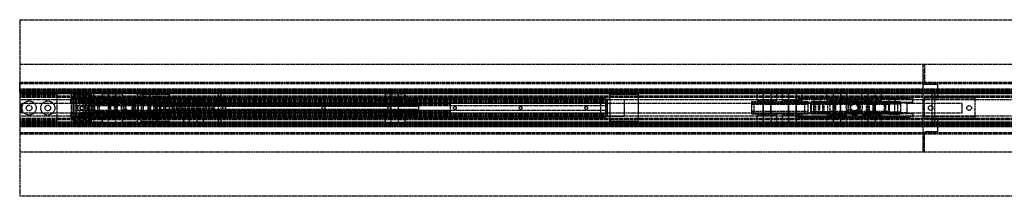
# Model space of a CAD drawing. Header units: millimetres. Extents: x 0 to 2100, y -94 to 94.
# Tile 1 of 2: x 0 to 1050, y -94 to 94. Entities that reach past the tile are written whole.
import ezdxf

# ---------------------------------------------------------------- set-up
doc = ezdxf.new("R2010")
doc.units = ezdxf.units.MM
doc.header["$LTSCALE"] = 10
doc.linetypes.add('ALLCAD_Strich', pattern=[0.2, 0.15, -0.05])
doc.layers.add('BESCH_KONT_sich_schn_grun_2d', color=10, linetype='Continuous')

msp = doc.modelspace()

# ---------------------------------------------------------------- linework, layer by layer
at = {"layer": 'BESCH_KONT_sich_schn_grun_2d', "linetype": 'ALLCAD_Strich'}
for p, q in [((0, 94), (2100, 94)), ((0, 94), (0, -94)), ((0, 46.5), (2100, 46.5)), ((963, 45.5), (963, 25.5)), ((965, 45.5), (963, 45.5)), ((965, 46.5), (965, 27.5)), ((965, 40), (963, 40)), ((965, 37.5), (963, 37.5)), ((965, 33.5), (963, 33.5)), ((0, 27.5), (0, 27.5)), ((0, 26), (0, 27.5)), ((0, 27.5), (2100, 27.5)), ((0, 27.5), (2100, 27.5)), ((0, 26), (0, 26)), ((0, 26), (0, 26)), ((0, 26), (0, 26)), ((0, 26), (0, 26)), ((0, 26), (0, 26)), ((0, 19.5), (0, 26)), ((0, 26), (0, 26)), ((0, 26), (0, 26)), ((0, 26), (0, 26)), ((0, 26), (0, 26)), ((0, 26), (0, 26)), ((0, 26), (0, 26)), ((0, 26), (0, 26)), ((0, 26), (0, 26)), ((0, 26), (0, 26)), ((0, 26), (2100, 26)), ((0, 26), (0, 26)), ((0, 26), (0, 26)), ((0, 26), (0, 26)), ((0, 26), (0, 26)), ((0, 26), (0, 26)), ((0, 26), (0, 26)), ((0, 26), (0, 26)), ((0, 26), (0, 26)), ((0, 26), (0, 26)), ((0, 26), (0, 26)), ((0, 26), (0, 26)), ((0, 26), (0, 26)), ((0, 26), (0, 26)), ((0, 26), (0, 26)), ((0, 26), (0, 26)), ((0, 26), (0, 26)), ((0, 26), (0, 26)), ((0, 26), (0, 26)), ((965, 31), (963, 31)), ((963, 25.5), (963, -25.5)), ((963, 25.5), (965, 25.5)), ((965, 27.5), (965, 27.5)), ((965, 27.5), (965, 27.5)), ((965, 27.5), (965, 27.5)), ((965, 27.5), (965, 27.5)), ((965, 27.5), (965, 27.5)), ((965, 27.5), (965, 27.5)), ((965, 27.5), (965, 27.5)), ((965, 27.5), (965, 27.5)), ((965, 27.5), (965, 27.5)), ((965, 27.5), (965, 27.5)), ((965, 27.5), (965, 27.5)), ((965, 27.5), (965, 27.5)), ((965, 27.5), (965, 27.5)), ((965, 27.5), (965, 27.5)), ((965, 27.5), (965, 27.5)), ((965, 27.5), (965, 27.5)), ((965, 27.5), (965, 27.5)), ((965, 27.5), (965, 27.5)), ((965, 27.5), (965, 27.5)), ((965, 27.5), (965, 27.5)), ((965, 27.5), (965, 27.5)), ((965, 27.5), (965, 27.5)), ((965, 27.5), (965, 27.5)), ((965, 25.5), (965, 27.5)), ((965, 25.5), (979, 25.5)), ((979, 25.5), (979, 27.5)), ((979, 12), (979, 25.5)), ((2100, 20), (0, 20)), ((0, 19.5), (0, 19.5)), ((0, 17), (0, 19.5)), ((0, 19.5), (2100, 19.5)), ((2100, 19.2), (0, 19.2)), ((2100, 18.5), (0, 18.5)), ((2100, 17.5), (0, 17.5)), ((2100, 17.4), (0, 17.4)), ((0, 17), (0, -17)), ((0, 17), (0, 17)), ((0, 17), (0, 17)), ((0, 17), (0, 17)), ((0, 17), (0, 17)), ((0, 17), (0, 17)), ((0, 17), (0, 17)), ((0, 17), (0, 17)), ((0, 17), (0, 17)), ((0, 17), (0, 17)), ((0, 17), (0, 17)), ((0, 17), (0, 17)), ((0, 17), (0, 17)), ((0, 17), (0, 17)), ((0, 17), (0, 17)), ((0, 17), (0, 17)), ((0, 17), (0, 17)), ((0, 17), (0, 17)), ((0, 17), (0, 17)), ((0, 17), (0, 17)), ((0, 17), (0, 17)), ((0, 17), (0, 17)), ((0, 17), (2100, 17)), ((0, 17), (0, 17)), ((0, 17), (0, 17)), ((0, 17), (0, 17)), ((0, 17), (0, 17)), ((0, 17), (0, 17)), ((0, 17), (0, 17)), ((0, 17), (0, 17)), ((0, 17), (0, 17)), ((0, 17), (0, 17)), ((0, 17), (0, 17)), ((0, 17), (0, 17)), ((0, 17), (0, 17)), ((0, 17), (0, 17)), ((0, 17), (0, 17)), ((0, 17), (0, 17)), ((0, 17), (0, 17)), ((0, 17), (0, 17)), ((0, 17), (0, 17)), ((0, 17), (0, 17)), ((0, 17), (0, 17)), ((0, 17), (0, 17)), ((0, 17), (0, 17)), ((0, 17), (0, 17)), ((0, 17), (0, 17)), ((0, 17), (0, 17)), ((0, 17), (0, 17)), ((0, 17), (0, 17)), ((0, 17), (0, 17)), ((0, 17), (0, 17)), ((2100, 16.7), (0, 16.7)), ((2100, 15.5), (0, 15.5)), ((55, 15), (0, 15)), ((40, 14), (0, 14)), ((40, 13), (0, 13)), ((40, 12.6), (0, 12.6)), ((2100, 12.5), (0, 12.5)), ((2100, 11.3), (0, 11.3)), ((40, 14), (40, 15.5)), ((40, -14), (40, 14)), ((58, 11), (54.5, 11)), ((54.5, 6), (54.5, 11)), ((54.5, 9), (72.3, 11)), ((59.2, 15), (55, 15)), ((55, 15), (55, 11.5)), ((55, 11.5), (55, 9.5)), ((55, 11.5), (57, 11.5)), ((57, 11.5), (57, 13.5)), ((57, 13.5), (59.2, 13.5)), ((59.2, 11.5), (57.2, 11.5)), ((57.2, -11.5), (57.2, 11.5)), ((57.5, 14), (57.5, 16)), ((76.5, 16), (57.5, 16)), ((57.5, 9.5), (57.5, 14)), ((76.5, 14), (57.5, 14)), ((58, 9.5), (58, 11)), ((58, 11), (59, 11)), ((625, 11), (59, 11)), ((59, 9), (59, 11)), ((59.2, 11.5), (59.2, 15)), ((59.2, 15), (74.7, 15)), ((59.2, 13.5), (59.2, 15)), ((59.2, -11.5), (59.2, 11.5)), ((74.1, 9.5), (74.1, 11)), ((74.7, 11.5), (74.7, 15)), ((74.7, 15), (74.7, 13.5)), ((79, 15), (74.7, 15)), ((74.7, 13.5), (77, 13.5)), ((76.7, 11.5), (74.7, 11.5)), ((74.7, -11.5), (74.7, 11.5)), ((76.5, 14), (76.5, 16)), ((76.5, 9.5), (76.5, 14)), ((76.7, -11.5), (76.7, 11.5)), ((77, 13.5), (77, 11.5)), ((77, 11.5), (79, 11.5)), ((88.1, 15), (79, 15)), ((79, 11.5), (79, 15)), ((79, 9.5), (79, 11.5)), ((88.1, 15), (109.1, 15)), ((88.1, 15), (88.1, 8)), ((94.6, -15), (94.6, 15)), ((94.6, 8), (94.6, 15)), ((102.6, -15), (102.6, 15)), ((102.6, 8), (102.6, 15)), ((125.1, 15), (109.1, 15)), ((109.1, 15), (109.1, 8)), ((125.1, 15), (146.1, 15)), ((125.1, 15), (125.1, 8)), ((159.5, 14.5), (129.5, 14.5)), ((129.5, 9), (129.5, 14.5)), ((131.6, -15), (131.6, 15)), ((131.6, 8), (131.6, 15)), ((139.6, -15), (139.6, 15)), ((139.6, 8), (139.6, 15)), ((389.6, 15), (146.1, 15)), ((146.1, 15), (146.1, 8)), ((159.5, 14.5), (159.5, -14.5)), ((159.9, 9.5), (159.9, 11)), ((179.5, 9), (161.7, 11)), ((176, 11), (176, 9.5)), ((179.5, 6), (179.5, 11)), ((212, -15.5), (212, 15.5)), ((976, 15.5), (212, 15.5)), ((215, 15.5), (215, 15.5)), ((215, 15.5), (215, 15.5)), ((215, 15.5), (215, 15.5)), ((215, 15.5), (215, 15.5)), ((215, 15.5), (215, 15.5)), ((215, 15.5), (215, 15.5)), ((215, 15.5), (215, 15.5)), ((215, 15.5), (215, 15.5)), ((215, 15.5), (215, 15.5)), ((215, 15.5), (215, 15.5)), ((215, 15.5), (215, 15.5)), ((215, 15.5), (215, 15.5)), ((215, 15.5), (215, 15.5)), ((215, 15.5), (215, 15.5)), ((215, 15.5), (215, 15.5)), ((215, -15.5), (215, 15.5)), ((215, 15.5), (215, 15.5)), ((215, 15.5), (215, 15.5)), ((215, 15.5), (215, 15.5)), ((215, 15.5), (215, 15.5)), ((215, 15.5), (215, 15.5)), ((215, 15.5), (215, 15.5)), ((215, 15.5), (215, 15.5)), ((215, 15.5), (215, 15.5)), ((215, 15.5), (215, 15.5)), ((215, 15.5), (215, 15.5)), ((389.6, 15), (410.6, 15)), ((389.6, 15), (389.6, 8)), ((396.1, -15), (396.1, 15)), ((396.1, 8), (396.1, 15)), ((404.1, -15), (404.1, 15)), ((404.1, 8), (404.1, 15)), ((410.6, 15), (410.6, 8)), ((786.4, 15), (410.6, 15)), ((625, 9), (625, 11)), ((629.5, 9), (629.5, 14.5)), ((659.5, 14.5), (629.5, 14.5)), ((659.5, 14.5), (659.5, -14.5)), ((807.4, 15), (786.4, 15)), ((786.4, 8), (786.4, 15)), ((792.9, 15), (792.9, -15)), ((792.9, 15), (792.9, 8)), ((800.9, 15), (800.9, -15)), ((800.9, 15), (800.9, 8)), ((813.4, 15), (807.4, 15)), ((807.4, 8), (807.4, 15)), ((834.4, 15), (813.4, 15)), ((813.4, 8), (813.4, 15)), ((819.9, 15), (819.9, -15)), ((819.9, 15), (819.9, 8)), ((831, 11), (827.5, 11)), ((827.5, 6), (827.5, 11)), ((827.5, 9), (845.3, 11)), ((827.9, 15), (827.9, -15)), ((827.9, 15), (827.9, 8)), ((831, 9.5), (831, 11)), ((831, 11), (847.1, 11)), ((860.9, 15), (834.4, 15)), ((834.4, 8), (834.4, 15)), ((847.1, 11), (932.9, 11)), ((847.1, 9.5), (847.1, 11)), ((881.9, 15), (860.9, 15)), ((860.9, 8), (860.9, 15)), ((867.4, 15), (867.4, -15)), ((867.4, 15), (867.4, 8)), ((875.4, 15), (875.4, -15)), ((875.4, 15), (875.4, 8)), ((897.9, 15), (881.9, 15)), ((881.9, 8), (881.9, 15)), ((918.9, 15), (897.9, 15)), ((897.9, 8), (897.9, 15)), ((904.4, 15), (904.4, -15)), ((904.4, 15), (904.4, 8)), ((912.4, 15), (912.4, -15)), ((912.4, 15), (912.4, 8)), ((2041, 15), (918.9, 15)), ((918.9, 8), (918.9, 15)), ((932.9, 9.5), (932.9, 11)), ((932.9, 11), (949, 11)), ((952.5, 9), (934.7, 11)), ((949, 11), (949, 9.5)), ((952.5, 11), (949, 11)), ((952.5, 6), (952.5, 11)), ((1019, 11.5), (965, 11.5)), ((965, 9.5), (965, 11.5)), ((973, -15.5), (973, 15.5)), ((976, -15.5), (976, 15.5)), ((1019, 12), (979, 12)), ((1019, 11.5), (1019, 12)), ((1019, 9.5), (1019, 11.5)), ((55, 8.8), (0, 8.8)), ((2, 5), (61.1, 5)), ((2, -5), (2, 5)), ((54.5, 9), (59, 9)), ((59, 6), (54.5, 6)), ((57.5, 9.5), (55, 9.5)), ((55, 9.5), (55, -9.5)), ((55, 8.8), (55, 8.8)), ((55, 8.8), (55, 8.8)), ((55, 8.8), (55, 8.8)), ((55, 8.8), (55, 8.8)), ((55, 8.8), (55, 8.8)), ((55, 8.8), (55, 8.8)), ((55, 8.8), (55, 8.8)), ((55, 8.8), (55, 8.8)), ((55, 8.8), (55, 8.8)), ((55, 8.8), (55, 8.8)), ((59, 8.8), (55, 8.8)), ((55, 8.8), (55, 8.8)), ((55, 8.8), (55, 8.8)), ((55, 8.8), (55, 8.8)), ((55, 8.8), (55, 8.8)), ((55, 8.8), (55, 8.8)), ((55, 8.8), (55, 8.8)), ((55, 8.8), (55, 8.8)), ((55, 8.8), (55, 8.8)), ((55, 8.8), (55, 8.8)), ((55, 8.8), (55, 8.8)), ((55, 8.8), (55, 8.8)), ((55, 8.8), (55, 8.8)), ((55, 8.8), (55, 8.8)), ((55, 8.8), (55, 8.8)), ((55, 8.8), (55, 8.8)), ((55, 8.8), (55, 8.8)), ((55, 8.8), (55, 8.8)), ((55, 5.5), (57, 5.5)), ((57, 9.5), (57, -9.5)), ((76.5, 9.5), (58, 9.5)), ((625, 10), (59, 10)), ((625, 9.8), (59, 9.8)), ((59, 8.8), (59, 9)), ((119.5, 9), (59, 9)), ((625, 8.8), (59, 8.8)), ((59, -8.7), (59, 8.8)), ((625, 7.5), (59, 7.5)), ((625, 7), (59, 7)), ((625, 6.5), (59, 6.5)), ((163, 6), (59, 6)), ((59, 5.2), (59, 5.2)), ((59, 5.2), (625, 5.2)), ((59, 5.2), (59, 5.2)), ((59, 5.2), (59, 5.2)), ((59, 5.2), (59, 5.2)), ((59, 5.2), (59, 5.2)), ((59, 5.2), (59, 5.2)), ((59, 5.2), (59, 5.2)), ((59, 5.2), (59, 5.2)), ((59, 5.2), (59, 5.2)), ((59, 5.2), (59, 5.2)), ((59, 5.2), (59, 5.2)), ((59, 5.2), (59, 5.2)), ((59, 5.2), (59, 5.2)), ((59, 5.2), (59, 5.2)), ((59, 5.2), (59, 5.2)), ((59, 5.2), (59, 5.2)), ((59, 5.2), (59, 5.2)), ((59, 5.2), (59, 5.2)), ((59, 5.2), (59, 5.2)), ((59, 5.2), (59, 5.2)), ((59, 5.2), (59, 5.2)), ((59, 5.2), (59, 5.2)), ((59, 5.2), (59, 5.2)), ((59, 5.2), (59, 5.2)), ((59, 5.2), (59, 5.2)), ((59, 5.2), (59, 5.2)), ((59, 5.2), (59, 5.2)), ((625, 2.2), (59, 2.2)), ((61.1, -5), (61.1, 5)), ((61.1, 5), (97.1, 5)), ((67.6, 6.8), (67.6, 4.3)), ((79.6, 6.8), (67.6, 6.8)), ((67.6, 5), (97.1, 5)), ((67.6, -4.3), (67.6, 4.3)), ((67.6, 4.3), (79.6, 4.3)), ((70.5, -5), (70.5, 5)), ((73.8, 9.5), (73.8, 6)), ((73.8, 5.5), (77, 5.5)), ((73.8, -6), (73.8, 5.5)), ((74.1, 9.5), (74.1, 9.5)), ((74.1, 9.5), (74.1, 9.5)), ((74.1, 9.5), (74.1, 9.5)), ((74.1, 9.5), (74.1, 9.5)), ((74.1, 9.5), (74.1, 9.5)), ((74.1, 9.5), (74.1, 9.5)), ((74.1, 9.5), (74.1, 9.5)), ((74.1, 9.5), (74.1, 9.5)), ((74.1, 9.5), (74.1, 9.5)), ((74.1, 9.5), (74.1, 9.5)), ((74.1, 9.5), (74.1, 9.5)), ((74.1, 9.5), (74.1, 9.5)), ((74.1, 9.5), (74.1, 9.5)), ((74.1, 9.5), (74.1, 9.5)), ((74.1, 9.5), (74.1, 9.5)), ((74.1, 9.5), (74.1, 9.5)), ((74.1, 9.5), (74.1, 9.5)), ((74.1, 9.5), (74.1, 9.5)), ((74.1, 9.5), (74.1, 9.5)), ((74.1, 9.5), (74.1, 9.5)), ((74.1, 9.5), (74.1, 9.5)), ((74.1, 9.5), (74.1, 9.5)), ((74.1, 9.5), (74.1, 9.5)), ((74.1, 9.5), (74.1, 9.5)), ((74.1, 9.5), (74.1, 9.5)), ((74.1, 9.5), (74.1, 9.5)), ((74.1, 9.5), (74.1, 9.5)), ((74.1, 9.5), (74.1, 9.5)), ((74.1, 9.5), (74.1, 9.5)), ((74.1, 9.5), (74.1, 9.5)), ((74.1, 9.5), (74.1, 9.5)), ((79, 9.5), (76.5, 9.5)), ((77, 9.5), (77, -9.5)), ((77, 5.5), (79, 5.5)), ((110, 9.5), (79, 9.5)), ((79, 9.5), (79, -9.5)), ((79, 5.5), (80.2, 5.5)), ((79.6, 3.8), (79.6, 6.8)), ((79.6, 6.7), (79.6, 6.8)), ((79.6, 6.8), (79.6, 6.8)), ((79.6, 6.8), (162.6, 6.8)), ((79.6, 6.7), (79.6, 6.7)), ((79.6, 6.7), (79.6, 6.7)), ((79.6, 6.7), (79.6, 6.7)), ((79.6, 6.7), (79.6, 6.7)), ((79.6, 6.7), (79.6, 6.7)), ((79.6, 6.7), (79.6, 6.7)), ((79.6, 6.7), (79.6, 6.7)), ((79.6, 6.7), (79.6, 6.7)), ((79.6, 6.7), (79.6, 6.7)), ((79.6, 6.7), (79.6, 6.7)), ((79.6, 6.7), (79.6, 6.7)), ((79.6, 6.7), (79.6, 6.7)), ((79.6, 6.7), (79.6, 6.7)), ((79.6, 6.7), (79.6, 6.7)), ((79.6, 6.7), (79.6, 6.7)), ((79.6, 6.7), (79.6, 6.7)), ((79.6, 6.7), (79.6, 6.7)), ((79.6, 6.7), (79.6, 6.7)), ((79.6, 6.7), (79.6, 6.7)), ((79.6, 6.7), (79.6, 6.7)), ((79.6, 6.7), (79.6, 6.7)), ((79.6, 6.7), (79.6, 6.7)), ((79.6, 6.7), (79.6, 6.7)), ((79.6, 6.7), (79.6, 6.7)), ((79.6, 6.7), (79.6, 6.7)), ((79.6, 6.7), (79.6, 6.7)), ((79.6, 6.7), (79.6, 6.7)), ((79.6, 6.7), (79.6, 6.7)), ((79.6, 6.7), (79.6, 6.7)), ((79.6, 3.8), (79.6, -3.7)), ((79.6, 3.8), (79.7, 3.8)), ((79.7, 5.2), (79.7, 3.8)), ((79.7, 3.8), (115.6, 3.8)), ((80.2, -6), (80.2, 5.5)), ((80.2, 9.5), (80.2, 6)), ((83.5, -5), (83.5, 5)), ((142.6, 5.2), (84.6, 5.2)), ((84.6, 5.2), (84.6, -5.2)), ((88.1, 8), (109.1, 8)), ((94.6, 6.8), (94.6, -6.7)), ((96, -5), (96, 5)), ((112.8, 5.5), (97, 5.5)), ((97, 5.5), (97, -6)), ((97.1, 5), (138, 5)), ((97.1, -5), (97.1, 5)), ((97.1, -5), (97.1, 5)), ((100.6, 6.8), (100.6, -6.7)), ((102, 9.5), (102, 6)), ((102.6, 6.8), (102.6, -6.7)), ((104.1, 6.8), (104.1, -6.7)), ((106.2, 9.5), (106.2, 6)), ((110, 9.5), (124, 9.5)), ((110, 6), (110, 9.5)), ((113.5, 7.1), (110, 1)), ((110, 1), (113.5, -5.1)), ((110.8, -6.7), (110.8, 6.8)), ((110.8, 6.8), (110.8, -6.7)), ((112.8, 1), (112.8, 5.5)), ((120.5, 7.1), (113.5, 7.1)), ((118.4, 3.8), (142.6, 3.8)), ((118.6, 6.8), (118.6, 3.7)), ((129.5, 9), (119.5, 9)), ((119.5, 9), (119.5, -9)), ((120.5, 7.1), (120.5, 7.1)), ((120.5, 7.1), (120.5, 7.1)), ((120.5, 7.1), (120.5, 7.1)), ((120.5, 7.1), (120.5, 7.1)), ((120.5, 7.1), (120.5, 7.1)), ((120.5, 7.1), (120.5, 7.1)), ((120.5, 7.1), (120.5, 7.1)), ((120.5, 7.1), (120.5, 7.1)), ((120.5, 7.1), (120.5, 7.1)), ((120.5, 7.1), (120.5, 7.1)), ((120.5, 7.1), (120.5, 7.1)), ((120.5, 7.1), (120.5, 7.1)), ((120.5, 7.1), (120.5, 7.1)), ((120.5, 7.1), (120.5, 7.1)), ((120.5, 7.1), (120.5, 7.1)), ((120.5, 7.1), (120.5, 7.1)), ((120.5, 7.1), (120.5, 7.1)), ((120.5, 7.1), (120.5, 7.1)), ((120.5, 7.1), (120.5, 7.1)), ((120.5, 7.1), (120.5, 7.1)), ((120.5, 7.1), (120.5, 7.1)), ((120.5, 7.1), (120.5, 7.1)), ((120.5, 7.1), (120.5, 7.1)), ((120.5, 7.1), (120.5, 7.1)), ((120.5, 7.1), (120.5, 7.1)), ((120.5, 7.1), (120.5, 7.1)), ((120.5, 7.1), (120.5, 7.1)), ((120.5, 7.1), (120.5, 7.1)), ((120.5, 7.1), (120.5, 7.1)), ((120.5, 7.1), (120.5, 7.1)), ((120.5, 7.1), (120.5, 7.1)), ((124, 1), (120.5, 7.1)), ((120.5, -5.1), (124, 1)), ((121.2, 5.5), (121.2, 1)), ((137, 5.5), (121.2, 5.5)), ((123.3, -6.7), (123.3, 6.8)), ((123.3, 6.8), (123.3, -6.7)), ((176, 9.5), (124, 9.5)), ((124, 9.5), (124, 6)), ((125.1, 8), (146.1, 8)), ((126.5, 9), (126.5, -9)), ((126.5, -9), (126.5, 9)), ((127.8, 9.5), (127.8, 6)), ((129.5, 9), (129.5, -9)), ((129.5, 9), (144.5, 9)), ((131.6, 6.8), (131.6, -6.7)), ((132, 9.5), (132, 6)), ((137, -6), (137, 5.5)), ((138, 5), (138, -5)), ((138, 5), (869, 5)), ((139.6, 6.8), (139.6, -6.7)), ((425.6, 5.2), (142.6, 5.2)), ((142.6, 3), (142.6, 5.2)), ((142.6, 5.2), (142.6, -5.2)), ((162.6, 3.8), (142.6, 3.8)), ((425.6, 3), (142.6, 3)), ((425.6, 2.2), (142.6, 2.2)), ((142.6, 2.2), (162.6, 2.2)), ((425.6, 2), (142.6, 2)), ((145.7, 1.5), (142.6, 1.5)), ((144.5, 9), (144.5, -9)), ((619.5, 9), (144.5, 9)), ((150.6, 7.8), (144.6, 7.8)), ((144.6, 6.8), (144.6, 7.8)), ((145.6, -6.7), (145.6, 6.8)), ((145.6, 2.2), (145.6, 6.8)), ((145.6, 1.5), (145.6, -1.5)), ((145.7, 1.5), (149.5, 1.5)), ((155.7, 1.5), (149.5, 1.5)), ((149.6, -6.7), (149.6, 6.8)), ((149.6, 2.2), (149.6, 6.8)), ((149.6, 1.5), (149.6, -1.5)), ((150.5, -5), (150.5, 5)), ((150.6, 6.8), (150.6, 7.8)), ((153.8, 9.5), (153.8, 6)), ((153.8, 5.5), (160.2, 5.5)), ((153.8, -6), (153.8, 5.5)), ((160.6, 7.8), (154.6, 7.8)), ((154.6, 6.8), (154.6, 7.8)), ((155.6, -6.7), (155.6, 6.8)), ((155.6, 2.2), (155.6, 6.8)), ((155.6, 1.5), (155.6, -1.5)), ((155.7, 1.5), (159.5, 1.5)), ((157.9, 6.8), (157.9, 2.2)), ((425.6, 1.5), (159.5, 1.5)), ((159.6, -6.7), (159.6, 6.8)), ((159.6, 2.2), (159.6, 6.8)), ((159.6, 1.5), (159.6, -1.5)), ((160.2, -6), (160.2, 5.5)), ((160.2, 9.5), (160.2, 6)), ((160.6, 6.8), (160.6, 7.8)), ((162.6, 6.8), (162.6, 3.8)), ((162.6, 3.8), (162.6, 2.2)), ((162.6, 0), (162.6, 2)), ((163, 6.5), (163, 6)), ((163, 2.2), (163, 6)), ((459, 6), (163, 6)), ((163, 5.5), (459, 5.5)), ((459, 4), (163, 4)), ((165.6, 3.5), (163, 3.5)), ((163, -2.2), (163, 2.2)), ((163.5, -5), (163.5, 5)), ((173.6, 3.5), (165.6, 3.5)), ((165.6, 2), (165.6, 3.5)), ((167.6, 0), (167.6, 3.5)), ((171.6, 0), (171.6, 3.5)), ((173.6, 2), (173.6, 3.5)), ((174.6, 3.5), (173.6, 3.5)), ((174.6, 10.5), (195.6, 10.5)), ((174.6, 10.5), (174.6, 3.5)), ((174.6, 3.5), (195.6, 3.5)), ((181.1, -19.5), (181.1, 10.5)), ((181.1, 3.5), (181.1, 10.5)), ((181.1, 0), (181.1, 2)), ((189.1, -19.5), (189.1, 10.5)), ((189.1, 3.5), (189.1, 10.5)), ((189.1, 0), (189.1, 2)), ((195.6, 10.5), (195.6, 3.5)), ((196.6, 3.5), (195.6, 3.5)), ((204.6, 3.5), (196.6, 3.5)), ((196.6, 2), (196.6, 3.5)), ((198.6, 0), (198.6, 3.5)), ((202.6, 0), (202.6, 3.5)), ((204.6, 2), (204.6, 3.5)), ((459, 3.5), (204.6, 3.5)), ((207.6, 0), (207.6, 2)), ((377.6, 4.5), (377.6, 6.5)), ((422.6, 4.5), (377.6, 4.5)), ((388.6, 8), (380.6, 8)), ((380.6, 6.5), (380.6, 8)), ((382.6, 4.5), (382.6, 8)), ((386.6, 4.5), (386.6, 8)), ((388.6, 6.5), (388.6, 8)), ((389.6, 8), (410.6, 8)), ((396.1, 4.5), (396.1, 6.5)), ((404.1, 4.5), (404.1, 6.5)), ((419.6, 8), (411.6, 8)), ((411.6, 6.5), (411.6, 8)), ((413.6, 4.5), (413.6, 8)), ((417.6, 4.5), (417.6, 8)), ((419.6, 6.5), (419.6, 8)), ((422.6, 4.5), (422.6, 6.5)), ((422.6, 4.5), (422.6, 4.5)), ((422.6, 4.5), (422.6, 4.5)), ((422.6, 4.5), (422.6, 4.5)), ((422.6, 4.5), (422.6, 4.5)), ((422.6, 4.5), (422.6, 4.5)), ((422.6, 4.5), (422.6, 4.5)), ((422.6, 4.5), (422.6, 4.5)), ((422.6, 4.5), (422.6, 4.5)), ((422.6, 4.5), (422.6, 4.5)), ((422.6, 4.5), (422.6, 4.5)), ((422.6, 4.5), (422.6, 4.5)), ((422.6, 4.5), (422.6, 4.5)), ((422.6, 4.5), (422.6, 4.5)), ((422.6, 4.5), (422.6, 4.5)), ((422.6, 4.5), (422.6, 4.5)), ((422.6, 4.5), (422.6, 4.5)), ((422.6, 4.5), (422.6, 4.5)), ((422.6, 4.5), (422.6, 4.5)), ((422.6, 4.5), (422.6, 4.5)), ((422.6, 4.5), (422.6, 4.5)), ((422.6, 4.5), (422.6, 4.5)), ((422.6, 4.5), (422.6, 4.5)), ((422.6, 4.5), (422.6, 4.5)), ((422.6, 4.5), (422.6, 4.5)), ((422.6, 4.5), (422.6, 4.5)), ((422.6, 4.5), (422.6, 4.5)), ((422.6, 4.5), (422.6, 4.5)), ((422.6, 4.5), (422.6, 4.5)), ((422.6, 4.5), (422.6, 4.5)), ((422.6, 4.5), (422.6, 4.5)), ((422.6, 4.5), (422.6, 4.5)), ((422.6, 4.5), (422.6, 4.5)), ((422.6, 4.5), (422.6, 4.5)), ((422.6, 4.5), (422.6, 4.5)), ((422.6, 4.5), (422.6, 4.5)), ((422.6, 4.5), (422.6, 4.5)), ((422.6, 4.5), (422.6, 4.5)), ((422.6, 4.5), (422.6, 4.5)), ((422.6, 4.5), (422.6, 4.5)), ((425.6, 3), (425.6, 5.2)), ((425.6, 2), (425.6, 3)), ((425.6, -2), (425.6, 2)), ((459, 6), (459, 6.5)), ((459, 6), (459, 2.2)), ((625, 6), (459, 6)), ((459, 2.2), (459, -2.2)), ((619.5, 9), (619.5, -9)), ((629.5, 9), (619.5, 9)), ((625, 8.8), (625, 9)), ((625, -8.7), (625, 8.8)), ((2041, 8.8), (625, 8.8)), ((626.5, 9), (626.5, -9)), ((626.5, -9), (626.5, 9)), ((629.5, 9), (629.5, -9)), ((629.5, 9), (644.5, 9)), ((644.5, 9), (644.5, -9)), ((780.4, 6.8), (795, 6.8)), ((780.4, 6.8), (780.4, 5.2)), ((840.4, 5.2), (780.4, 5.2)), ((780.4, 5.2), (780.4, -5.2)), ((840.4, 3.8), (780.4, 3.8)), ((783.4, -6.7), (783.4, 6.8)), ((807.4, 8), (786.4, 8)), ((792.9, -6.7), (792.9, 6.8)), ((795, 6.8), (798.8, 6.8)), ((795, 6.8), (795, 5.2)), ((798.8, 6.8), (822, 6.8)), ((798.8, 6.8), (798.8, 5.2)), ((800.9, -6.7), (800.9, 6.8)), ((834.4, 8), (813.4, 8)), ((819.9, -6.7), (819.9, 6.8)), ((822, 6.8), (825.8, 6.8)), ((822, 6.8), (822, 5.2)), ((825.8, 6.8), (840.4, 6.8)), ((825.8, 5.2), (825.8, 6.8)), ((827.5, 9), (952.5, 9)), ((883, 6), (827.5, 6)), ((827.9, -6.7), (827.9, 6.8)), ((883, 9.5), (831, 9.5)), ((837.4, -6.7), (837.4, 6.8)), ((840.4, 6.8), (840.4, 5.2)), ((840.4, 5.2), (840.4, -5.2)), ((840.4, 3.8), (840.4, 3.8)), ((840.4, 3.8), (840.4, 3.8)), ((840.4, 3.8), (840.4, 3.8)), ((840.4, 3.8), (840.4, 3.8)), ((840.4, 3.8), (840.4, 3.8)), ((840.4, 3.8), (840.4, 3.8)), ((840.4, 3.8), (840.4, 3.8)), ((840.4, 3.8), (840.4, 3.8)), ((840.4, 3.8), (840.4, 3.8)), ((840.4, 3.8), (840.4, 3.8)), ((840.4, 3.8), (840.4, 3.8)), ((840.4, 3.8), (840.4, 3.8)), ((840.4, 3.8), (840.4, 3.8)), ((840.4, 3.8), (840.4, 3.8)), ((840.4, 3.8), (840.4, 3.8)), ((840.4, 3.8), (840.4, 3.8)), ((840.4, 3.8), (840.4, 3.8)), ((840.4, 3.8), (840.4, 3.8)), ((840.4, 3.8), (840.4, 3.8)), ((840.4, 3.8), (840.4, 3.8)), ((840.4, 3.8), (840.4, 3.8)), ((840.4, 3.8), (840.4, 3.8)), ((840.4, 3.8), (840.4, 3.8)), ((840.4, 3.8), (840.4, 3.8)), ((840.4, 3.8), (840.4, 3.8)), ((840.4, 3.8), (840.4, 3.8)), ((840.4, 3.8), (840.4, 3.8)), ((840.4, 3.8), (840.4, 3.8)), ((840.4, 3.8), (840.4, 3.8)), ((840.4, 3.8), (840.4, 3.8)), ((843.5, -5), (843.5, 5)), ((844.4, 6.8), (927.4, 6.8)), ((844.4, 3.8), (844.4, 6.8)), ((864.4, 3.8), (844.4, 3.8)), ((844.4, -3.7), (844.4, 3.8)), ((846.8, 9.5), (846.8, 6)), ((846.8, 5.5), (853.2, 5.5)), ((846.8, -6), (846.8, 5.5)), ((847.1, 9.5), (847.1, 9.5)), ((847.1, 9.5), (847.1, 9.5)), ((847.1, 9.5), (847.1, 9.5)), ((847.1, 9.5), (847.1, 9.5)), ((847.1, 9.5), (847.1, 9.5)), ((847.1, 9.5), (847.1, 9.5)), ((847.1, 9.5), (847.1, 9.5)), ((847.1, 9.5), (847.1, 9.5)), ((847.1, 9.5), (847.1, 9.5)), ((847.1, 9.5), (847.1, 9.5)), ((847.1, 9.5), (847.1, 9.5)), ((847.1, 9.5), (847.1, 9.5)), ((847.1, 9.5), (847.1, 9.5)), ((847.1, 9.5), (847.1, 9.5)), ((847.1, 9.5), (847.1, 9.5)), ((847.1, 9.5), (847.1, 9.5)), ((847.1, 9.5), (847.1, 9.5)), ((847.1, 9.5), (847.1, 9.5)), ((847.1, 9.5), (847.1, 9.5)), ((847.1, 9.5), (847.1, 9.5)), ((847.1, 9.5), (847.1, 9.5)), ((847.1, 9.5), (847.1, 9.5)), ((847.1, 9.5), (847.1, 9.5)), ((847.1, 9.5), (847.1, 9.5)), ((847.1, 9.5), (847.1, 9.5)), ((847.1, 9.5), (847.1, 9.5)), ((847.1, 9.5), (847.1, 9.5)), ((847.1, 9.5), (847.1, 9.5)), ((847.1, 9.5), (847.1, 9.5)), ((847.1, 9.5), (847.1, 9.5)), ((847.1, 9.5), (847.1, 9.5)), ((847.4, 6.8), (847.4, -6.7)), ((849.1, -6.7), (849.1, 6.8)), ((851.4, 6.8), (851.4, -6.7)), ((853.2, -6), (853.2, 5.5)), ((853.2, 9.5), (853.2, 6)), ((856.5, -5), (856.5, 5)), ((857.4, 6.8), (857.4, -6.7)), ((881.9, 8), (860.9, 8)), ((861.4, 6.8), (861.4, -6.7)), ((922.4, 5.2), (864.4, 5.2)), ((864.4, -5.2), (864.4, 5.2)), ((888.6, 3.8), (864.4, 3.8)), ((867.4, -6.7), (867.4, 6.8)), ((869, -5), (869, 5)), ((869, 5), (909.9, 5)), ((885.8, 5.5), (870, 5.5)), ((870, 5.5), (870, -6)), ((875, 9.5), (875, 6)), ((875.4, -6.7), (875.4, 6.8)), ((879.2, 9.5), (879.2, 6)), ((883, 9.5), (897, 9.5)), ((883, 6), (883, 9.5)), ((886.5, 7.1), (883, 1)), ((897, 6), (883, 6)), ((883, 1), (886.5, -5.1)), ((883.6, 6.8), (883.6, -6.7)), ((883.6, -6.7), (883.6, 6.8)), ((885.8, 1), (885.8, 5.5)), ((893.5, 7.1), (886.5, 7.1)), ((888.4, 3.7), (888.4, 6.8)), ((927.3, 3.8), (891.4, 3.8)), ((893.5, 7.1), (893.5, 7.1)), ((893.5, 7.1), (893.5, 7.1)), ((893.5, 7.1), (893.5, 7.1)), ((893.5, 7.1), (893.5, 7.1)), ((893.5, 7.1), (893.5, 7.1)), ((893.5, 7.1), (893.5, 7.1)), ((893.5, 7.1), (893.5, 7.1)), ((893.5, 7.1), (893.5, 7.1)), ((893.5, 7.1), (893.5, 7.1)), ((893.5, 7.1), (893.5, 7.1)), ((893.5, 7.1), (893.5, 7.1)), ((893.5, 7.1), (893.5, 7.1)), ((893.5, 7.1), (893.5, 7.1)), ((893.5, 7.1), (893.5, 7.1)), ((893.5, 7.1), (893.5, 7.1)), ((893.5, 7.1), (893.5, 7.1)), ((893.5, 7.1), (893.5, 7.1)), ((893.5, 7.1), (893.5, 7.1)), ((893.5, 7.1), (893.5, 7.1)), ((893.5, 7.1), (893.5, 7.1)), ((893.5, 7.1), (893.5, 7.1)), ((893.5, 7.1), (893.5, 7.1)), ((893.5, 7.1), (893.5, 7.1)), ((893.5, 7.1), (893.5, 7.1)), ((893.5, 7.1), (893.5, 7.1)), ((893.5, 7.1), (893.5, 7.1)), ((893.5, 7.1), (893.5, 7.1)), ((893.5, 7.1), (893.5, 7.1)), ((893.5, 7.1), (893.5, 7.1)), ((893.5, 7.1), (893.5, 7.1)), ((893.5, 7.1), (893.5, 7.1)), ((897, 1), (893.5, 7.1)), ((893.5, -5.1), (897, 1)), ((894.2, 5.5), (894.2, 1)), ((910, 5.5), (894.2, 5.5)), ((896.1, 6.8), (896.1, -6.7)), ((896.1, -6.7), (896.1, 6.8)), ((949, 9.5), (897, 9.5)), ((897, 9.5), (897, 6)), ((952.5, 6), (897, 6)), ((918.9, 8), (897.9, 8)), ((900.8, 9.5), (900.8, 6)), ((902.9, -6.7), (902.9, 6.8)), ((904.4, -6.7), (904.4, 6.8)), ((905, 9.5), (905, 6)), ((906.4, -6.7), (906.4, 6.8)), ((909.9, 5), (909.9, -5)), ((945.9, 5), (909.9, 5)), ((909.9, 5), (909.9, -5)), ((939.4, 5), (909.9, 5)), ((910, -6), (910, 5.5)), ((911, 5), (911, -5)), ((912.4, -6.7), (912.4, 6.8)), ((922.4, 5.2), (927.3, 5.2)), ((922.4, -5.2), (922.4, 5.2)), ((923.5, -5), (923.5, 5)), ((926.8, 9.5), (926.8, 6)), ((926.8, 5.5), (933.2, 5.5)), ((926.8, -6), (926.8, 5.5)), ((927.3, 3.8), (927.3, 5.2)), ((927.3, 3.8), (927.4, 3.8)), ((927.4, 6.8), (927.4, 3.8)), ((927.4, 6.8), (939.4, 6.8)), ((927.4, 4.3), (939.4, 4.3)), ((927.4, -3.7), (927.4, 3.8)), ((933.2, -6), (933.2, 5.5)), ((933.2, 9.5), (933.2, 6)), ((936.5, -5), (936.5, 5)), ((939.4, 4.3), (939.4, 6.8)), ((939.4, 4.3), (939.4, -4.3)), ((945.9, 5), (1005, 5)), ((945.9, 5), (945.9, -5)), ((1019, 9.5), (965, 9.5)), ((965, -9.5), (965, 9.5)), ((1005, -5), (1005, 5)), ((1019, -9.5), (1019, 9.5)), ((55, -8.7), (0, -8.7)), ((2, -5), (61.1, -5)), ((54.5, -6), (59, -6)), ((54.5, -6), (54.5, -11)), ((59, -9), (54.5, -9)), ((54.5, -9), (72.3, -11)), ((55, -5.5), (57, -5.5)), ((55, -8.7), (59, -8.7)), ((57.5, -9.5), (55, -9.5)), ((55, -9.5), (55, -11.5)), ((57.5, -14), (57.5, -9.5)), ((58, -11), (58, -9.5)), ((58, -9.5), (76.5, -9.5)), ((59, -2.2), (625, -2.2)), ((59, -5.2), (625, -5.2)), ((163, -6), (59, -6)), ((625, -6.5), (59, -6.5)), ((625, -7), (59, -7)), ((625, -7.5), (59, -7.5)), ((625, -8.7), (59, -8.7)), ((59, -9), (59, -8.7)), ((119.5, -9), (59, -9)), ((59, -11), (59, -9)), ((625, -9.7), (59, -9.7)), ((625, -10), (59, -10)), ((61.1, -5), (97.1, -5)), ((79.6, -4.3), (67.6, -4.3)), ((67.6, -4.3), (67.6, -6.7)), ((67.6, -5), (97.1, -5)), ((79.6, -6.7), (67.6, -6.7)), ((74.1, -9.5), (74.1, -11)), ((79, -9.5), (76.5, -9.5)), ((76.5, -14), (76.5, -9.5)), ((77, -5.5), (79, -5.5)), ((79, -9.5), (176, -9.5)), ((79, -11.5), (79, -9.5)), ((79.6, -6.7), (79.6, -3.7)), ((79.7, -3.7), (79.6, -3.7)), ((162.6, -6.7), (79.6, -6.7)), ((79.7, -3.7), (115.6, -3.7)), ((79.7, -3.7), (79.7, -5.2)), ((84.6, -5.2), (142.6, -5.2)), ((88.1, -8), (109.1, -8)), ((88.1, -8), (88.1, -15)), ((94.6, -15), (94.6, -8)), ((138, -5), (97.1, -5)), ((102, -6), (102, -9.5)), ((102.6, -15), (102.6, -8)), ((106.2, -6), (106.2, -9.5)), ((109.1, -8), (109.1, -15)), ((113.5, -5.1), (120.5, -5.1)), ((118.4, -3.7), (142.6, -3.7)), ((118.6, -3.7), (118.6, -6.7)), ((129.5, -9), (119.5, -9)), ((125.1, -8), (146.1, -8)), ((125.1, -8), (125.1, -15)), ((127.8, -6), (127.8, -9.5)), ((129.5, -14.5), (129.5, -9)), ((144.5, -9), (129.5, -9)), ((131.6, -15), (131.6, -8)), ((132, -6), (132, -9.5)), ((138, -5), (869, -5)), ((139.6, -15), (139.6, -8)), ((145.7, -1.5), (142.6, -1.5)), ((425.6, -2), (142.6, -2)), ((425.6, -2.2), (142.6, -2.2)), ((162.6, -2.2), (142.6, -2.2)), ((425.6, -3), (142.6, -3)), ((142.6, -5.2), (142.6, -3)), ((142.6, -3.7), (162.6, -3.7)), ((425.6, -5.2), (142.6, -5.2)), ((619.5, -9), (144.5, -9)), ((144.6, -7.7), (144.6, -6.7)), ((150.6, -7.7), (144.6, -7.7)), ((145.6, -6.7), (145.6, -2.2)), ((149.5, -1.5), (145.7, -1.5)), ((146.1, -8), (146.1, -15)), ((155.7, -1.5), (149.5, -1.5)), ((149.6, -6.7), (149.6, -2.2)), ((150.6, -7.7), (150.6, -6.7)), ((154.6, -7.7), (154.6, -6.7)), ((160.6, -7.7), (154.6, -7.7)), ((155.6, -6.7), (155.6, -2.2)), ((159.5, -1.5), (155.7, -1.5)), ((157.9, -2.2), (157.9, -6.7)), ((425.6, -1.5), (159.5, -1.5)), ((159.6, -6.7), (159.6, -2.2)), ((159.9, -9.5), (159.9, -11)), ((160.6, -7.7), (160.6, -6.7)), ((179.5, -9), (161.7, -11)), ((207.6, 0), (162.6, 0)), ((162.6, -2.2), (162.6, -3.7)), ((162.6, -3.7), (162.6, -6.7)), ((162.6, -9), (162.6, -11)), ((163, -6), (163, -2.2)), ((459, -3.5), (163, -3.5)), ((459, -4), (163, -4)), ((459, -5.5), (163, -5.5)), ((163, -6), (163, -6.5)), ((459, -6), (163, -6)), ((167.6, -12.5), (167.6, -9)), ((171.6, -12.5), (171.6, -9)), ((176, -9.5), (176, -11)), ((179.5, -6), (179.5, -11)), ((181.1, -11), (181.1, -9)), ((189.1, -11), (189.1, -9)), ((198.6, -12.5), (198.6, -9)), ((202.6, -12.5), (202.6, -9)), ((207.6, 0), (207.6, 0)), ((207.6, 0), (207.6, 0)), ((207.6, 0), (207.6, 0)), ((207.6, 0), (207.6, 0)), ((207.6, 0), (207.6, 0)), ((207.6, 0), (207.6, 0)), ((207.6, 0), (207.6, 0)), ((207.6, 0), (207.6, 0)), ((207.6, 0), (207.6, 0)), ((207.6, 0), (207.6, 0)), ((207.6, 0), (207.6, 0)), ((207.6, 0), (207.6, 0)), ((207.6, 0), (207.6, 0)), ((207.6, 0), (207.6, 0)), ((207.6, 0), (207.6, 0)), ((207.6, 0), (207.6, 0)), ((207.6, 0), (207.6, 0)), ((207.6, 0), (207.6, 0)), ((207.6, 0), (207.6, 0)), ((207.6, 0), (207.6, 0)), ((207.6, 0), (207.6, 0)), ((207.6, 0), (207.6, 0)), ((207.6, 0), (207.6, 0)), ((207.6, 0), (207.6, 0)), ((207.6, 0), (207.6, 0)), ((207.6, 0), (207.6, 0)), ((207.6, 0), (207.6, 0)), ((207.6, 0), (207.6, 0)), ((207.6, 0), (207.6, 0)), ((207.6, 0), (207.6, 0)), ((207.6, 0), (207.6, 0)), ((207.6, 0), (207.6, 0)), ((207.6, 0), (207.6, 0)), ((207.6, 0), (207.6, 0)), ((207.6, 0), (207.6, 0)), ((207.6, 0), (207.6, 0)), ((207.6, 0), (207.6, 0)), ((207.6, 0), (207.6, 0)), ((207.6, 0), (207.6, 0)), ((207.6, -9), (207.6, -11)), ((377.6, -4.5), (377.6, -6.5)), ((422.6, -4.5), (377.6, -4.5)), ((380.6, -8), (380.6, -6.5)), ((388.6, -8), (380.6, -8)), ((382.6, -8), (382.6, -4.5)), ((386.6, -8), (386.6, -4.5)), ((388.6, -8), (388.6, -6.5)), ((389.6, -8), (410.6, -8)), ((389.6, -8), (389.6, -15)), ((396.1, -6.5), (396.1, -4.5)), ((396.1, -15), (396.1, -8)), ((404.1, -6.5), (404.1, -4.5)), ((404.1, -15), (404.1, -8)), ((410.6, -8), (410.6, -15)), ((411.6, -8), (411.6, -6.5)), ((419.6, -8), (411.6, -8)), ((413.6, -8), (413.6, -4.5)), ((417.6, -8), (417.6, -4.5)), ((419.6, -8), (419.6, -6.5)), ((422.6, -4.5), (422.6, -6.5)), ((425.6, -3), (425.6, -2)), ((425.6, -5.2), (425.6, -3)), ((459, -2.2), (459, -6)), ((625, -6), (459, -6)), ((459, -6.5), (459, -6)), ((629.5, -9), (619.5, -9)), ((625, -9), (625, -8.7)), ((2041, -8.7), (625, -8.7)), ((625, -11), (625, -9)), ((629.5, -14.5), (629.5, -9)), ((644.5, -9), (629.5, -9)), ((840.4, -3.7), (780.4, -3.7)), ((780.4, -5.2), (780.4, -6.7)), ((780.4, -5.2), (840.4, -5.2)), ((795, -6.7), (780.4, -6.7)), ((807.4, -8), (786.4, -8)), ((786.4, -15), (786.4, -8)), ((792.9, -8), (792.9, -15)), ((795, -6.7), (795, -5.2)), ((798.8, -6.7), (795, -6.7)), ((798.8, -6.7), (798.8, -5.2)), ((822, -6.7), (798.8, -6.7)), ((800.9, -8), (800.9, -15)), ((807.4, -15), (807.4, -8)), ((834.4, -8), (813.4, -8)), ((813.4, -15), (813.4, -8)), ((819.9, -8), (819.9, -15)), ((822, -5.2), (822, -6.7)), ((825.8, -6.7), (822, -6.7)), ((825.8, -6.7), (825.8, -5.2)), ((840.4, -6.7), (825.8, -6.7)), ((827.5, -6), (952.5, -6)), ((827.5, -6), (827.5, -11)), ((952.5, -9), (827.5, -9)), ((827.5, -9), (845.3, -11)), ((827.9, -8), (827.9, -15)), ((831, -11), (831, -9.5)), ((831, -9.5), (949, -9.5)), ((834.4, -15), (834.4, -8)), ((840.4, -5.2), (840.4, -6.7)), ((844.4, -3.8), (844.4, -3.7)), ((844.4, -3.7), (844.4, -3.8)), ((844.4, -3.7), (844.4, -3.8)), ((844.4, -3.7), (844.4, -3.8)), ((844.4, -3.7), (844.4, -3.8)), ((844.4, -3.7), (844.4, -3.8)), ((844.4, -3.7), (844.4, -3.8)), ((844.4, -3.7), (864.4, -3.7)), ((844.4, -3.7), (844.4, -3.8)), ((844.4, -3.7), (844.4, -3.8)), ((844.4, -3.7), (844.4, -3.8)), ((844.4, -3.7), (844.4, -3.8)), ((844.4, -3.7), (844.4, -3.8)), ((844.4, -3.7), (844.4, -3.8)), ((844.4, -3.7), (844.4, -3.8)), ((844.4, -3.7), (844.4, -3.8)), ((844.4, -3.7), (844.4, -3.8)), ((844.4, -3.7), (844.4, -3.8)), ((844.4, -3.7), (844.4, -3.8)), ((844.4, -3.7), (844.4, -3.8)), ((844.4, -3.7), (844.4, -3.8)), ((844.4, -3.7), (844.4, -3.8)), ((844.4, -3.7), (844.4, -3.8)), ((844.4, -3.7), (844.4, -3.8)), ((844.4, -3.8), (844.4, -3.8)), ((844.4, -3.8), (844.4, -3.8)), ((844.4, -3.8), (844.4, -3.8)), ((844.4, -3.8), (844.4, -3.8)), ((844.4, -3.8), (844.4, -3.8)), ((844.4, -3.8), (844.4, -3.8)), ((844.4, -3.8), (844.4, -3.8)), ((844.4, -3.8), (844.4, -3.8)), ((844.4, -6.7), (844.4, -3.8)), ((927.4, -6.7), (844.4, -6.7)), ((847.1, -9.5), (847.1, -11)), ((881.9, -8), (860.9, -8)), ((860.9, -15), (860.9, -8)), ((888.6, -3.7), (864.4, -3.7)), ((864.4, -5.2), (922.4, -5.2)), ((867.4, -8), (867.4, -15)), ((909.9, -5), (869, -5)), ((875, -6), (875, -9.5)), ((875.4, -8), (875.4, -15)), ((879.2, -6), (879.2, -9.5)), ((881.9, -15), (881.9, -8)), ((886.5, -5.1), (893.5, -5.1)), ((888.4, -6.7), (888.4, -3.7)), ((927.3, -3.7), (891.4, -3.7)), ((918.9, -8), (897.9, -8)), ((897.9, -15), (897.9, -8)), ((900.8, -6), (900.8, -9.5)), ((904.4, -8), (904.4, -15)), ((905, -6), (905, -9.5)), ((945.9, -5), (909.9, -5)), ((939.4, -5), (909.9, -5)), ((912.4, -8), (912.4, -15)), ((918.9, -15), (918.9, -8)), ((927.3, -5.2), (922.4, -5.2)), ((927.3, -5.2), (927.3, -3.7)), ((927.4, -3.7), (927.3, -3.7)), ((927.4, -3.7), (927.4, -6.7)), ((939.4, -4.3), (927.4, -4.3)), ((927.4, -6.7), (939.4, -6.7)), ((932.9, -9.5), (932.9, -11)), ((952.5, -9), (934.7, -11)), ((939.4, -6.7), (939.4, -4.3)), ((945.9, -5), (1005, -5)), ((949, -9.5), (949, -11)), ((952.5, -6), (952.5, -11)), ((1019, -9.5), (965, -9.5)), ((965, -11.5), (965, -9.5)), ((1019, -11.5), (1019, -9.5)), ((2100, -11.2), (0, -11.2)), ((2100, -12.5), (0, -12.5)), ((40, -12.6), (0, -12.6)), ((40, -13), (0, -13)), ((40, -14), (0, -14)), ((55, -15), (0, -15)), ((2100, -15.5), (0, -15.5)), ((2100, -16.7), (0, -16.7)), ((0, -17), (0, -17)), ((0, -17), (0, -19.5)), ((0, -17), (2100, -17)), ((2100, -17.4), (0, -17.4)), ((2100, -17.5), (0, -17.5)), ((2100, -18.5), (0, -18.5)), ((2100, -19.2), (0, -19.2)), ((0, -19.5), (0, -26)), ((0, -19.5), (0, -19.5)), ((0, -19.5), (2100, -19.5)), ((2100, -20), (0, -20)), ((40, -12.6), (40, -12.6)), ((40, -12.6), (40, -12.6)), ((40, -12.6), (40, -12.6)), ((40, -12.6), (40, -12.6)), ((40, -12.6), (40, -12.6)), ((40, -12.6), (40, -12.6)), ((40, -12.6), (40, -12.6)), ((40, -12.6), (40, -12.6)), ((40, -12.6), (40, -12.6)), ((40, -12.6), (40, -12.6)), ((40, -12.6), (40, -12.6)), ((40, -12.6), (40, -12.6)), ((40, -12.6), (40, -12.6)), ((40, -12.6), (40, -12.6)), ((40, -12.6), (40, -12.6)), ((40, -12.6), (40, -12.6)), ((40, -12.6), (40, -12.6)), ((40, -12.6), (40, -12.6)), ((40, -12.6), (40, -12.6)), ((40, -12.6), (40, -12.6)), ((40, -12.6), (40, -12.6)), ((40, -12.6), (40, -12.6)), ((40, -12.6), (40, -12.6)), ((40, -12.6), (40, -12.6)), ((40, -12.6), (40, -12.6)), ((40, -12.6), (40, -12.6)), ((40, -12.6), (40, -12.6)), ((40, -15.5), (40, -14)), ((54.5, -11), (58, -11)), ((57, -11.5), (55, -11.5)), ((55, -11.5), (55, -15)), ((55, -15), (59.2, -15)), ((57, -13.5), (57, -11.5)), ((59.2, -13.5), (57, -13.5)), ((57.2, -11.5), (59.2, -11.5)), ((57.5, -16), (57.5, -14)), ((76.5, -14), (57.5, -14)), ((76.5, -16), (57.5, -16)), ((59, -11), (58, -11)), ((625, -11), (59, -11)), ((59.2, -15), (59.2, -11.5)), ((59.2, -15), (59.2, -13.5)), ((59.2, -15), (74.7, -15)), ((74.7, -11.5), (76.7, -11.5)), ((74.7, -15), (74.7, -11.5)), ((77, -13.5), (74.7, -13.5)), ((74.7, -13.5), (74.7, -15)), ((74.7, -15), (79, -15)), ((76.5, -16), (76.5, -14)), ((79, -11.5), (77, -11.5)), ((77, -11.5), (77, -13.5)), ((79, -15), (79, -11.5)), ((88.1, -15), (79, -15)), ((88.1, -15), (109.1, -15)), ((125.1, -15), (109.1, -15)), ((125.1, -15), (146.1, -15)), ((159.5, -14.5), (129.5, -14.5)), ((389.6, -15), (146.1, -15)), ((165.6, -12.5), (165.6, -11)), ((173.6, -12.5), (173.6, -11)), ((174.6, -12.5), (174.6, -19.5)), ((181.1, -19.5), (181.1, -12.5)), ((189.1, -19.5), (189.1, -12.5)), ((195.6, -12.5), (195.6, -19.5)), ((196.6, -12.5), (196.6, -11)), ((204.6, -12.5), (204.6, -11)), ((976, -15.5), (212, -15.5)), ((389.6, -15), (410.6, -15)), ((786.4, -15), (410.6, -15)), ((659.5, -14.5), (629.5, -14.5)), ((807.4, -15), (786.4, -15)), ((813.4, -15), (807.4, -15)), ((834.4, -15), (813.4, -15)), ((827.5, -11), (831, -11)), ((847.1, -11), (831, -11)), ((860.9, -15), (834.4, -15)), ((932.9, -11), (847.1, -11)), ((881.9, -15), (860.9, -15)), ((897.9, -15), (881.9, -15)), ((918.9, -15), (897.9, -15)), ((2041, -15), (918.9, -15)), ((949, -11), (932.9, -11)), ((949, -11), (952.5, -11)), ((1019, -11.5), (965, -11.5)), ((979, -25.5), (979, -12)), ((979, -12), (1019, -12)), ((1019, -12), (1019, -11.5)), ((0, -26), (0, -26)), ((0, -26), (0, -27.5)), ((0, -26), (2100, -26)), ((0, -27.5), (0, -27.5)), ((0, -27.5), (2100, -27.5)), ((0, -27.5), (2100, -27.5)), ((963, -25.5), (965, -25.5)), ((963, -25.5), (963, -45.5)), ((965, -31), (963, -31)), ((979, -25.5), (965, -25.5)), ((965, -27.5), (965, -25.5)), ((965, -46.5), (965, -27.5)), ((979, -27.5), (979, -25.5)), ((965, -33.5), (963, -33.5)), ((965, -37.5), (963, -37.5)), ((965, -40), (963, -40)), ((0, -46.5), (2100, -46.5)), ((963, -45.5), (965, -45.5)), ((2100, -94), (0, -94))]:
    msp.add_line(p, q, dxfattribs=at)
for centre, radius in [((10, 0), 7.5), ((10, 0), 3), ((30, 0), 7.5), ((30, 0), 3), ((67, 0), 5), ((67, 0), 2.5), ((67, 0), 2.25), ((67, 7.5), 1.75), ((78, 0), 1.5), ((117, 1), 8.5), ((117, 1), 4), ((117, 0), 4), ((148, 0), 1.5), ((218, 0), 1.5), ((324, 0), 1.5), ((394, 0), 1.5), ((464, 0), 1.5), ((534, 0), 1.5), ((604, 0), 1.5), ((890, 1), 8.5), ((890, 1), 4), ((890, 0), 4), ((971.5, 0), 2.5), ((1012.5, 0), 2.5), ((67, -7.5), 1.75)]:
    msp.add_circle(centre, radius, dxfattribs=at)
for centre, radius, start, end in [((965, 27.5), 0.00093, 0, 90), ((965, 27.5), 0.00093, 270, 360), ((965, 27.5), 0.00217, 270, 0), ((965, 27.5), 0.00217, 360, 90), ((965, 27.5), 0.00116, 360, 90), ((965, 27.5), 0.00116, 270, 0), ((965, 27.5), 0.00271, 270, 360), ((965, 27.5), 0.00271, 0, 90), ((965, 27.5), 0.00116, 180, 270), ((965, 27.5), 0.00116, 90, 180), ((965, 27.5), 0.00271, 90, 180), ((965, 27.5), 0.00271, 180, 270), ((965, 27.5), 0.00116, 360, 90), ((965, 27.5), 0.00116, 270, 0), ((965, 27.5), 0.00271, 270, 360), ((965, 27.5), 0.00271, 0, 90), ((965, 27.5), 0.00116, 180, 270), ((965, 27.5), 0.00116, 90, 180), ((965, 27.5), 0.00271, 90, 180), ((965, 27.5), 0.00271, 180, 270), ((0, 17), 0.00093, 360, 90), ((0, 17), 0.00093, 270, 0), ((0, 17), 0.00217, 270, 360), ((0, 17), 0.00217, 0, 90), ((0, 17), 0.00116, 0, 90), ((0, 17), 0.00116, 270, 360), ((0, 17), 0.00271, 270, 0), ((0, 17), 0.00271, 360, 90), ((0, 17), 0.00116, 180, 270), ((0, 17), 0.00116, 90, 180), ((0, 17), 0.00271, 90, 180), ((0, 17), 0.00271, 180, 270), ((0, 17), 0.00116, 0, 90), ((0, 17), 0.00116, 270, 360), ((0, 17), 0.00271, 270, 0), ((0, 17), 0.00271, 360, 90), ((0, 17), 0.00116, 180, 270), ((0, 17), 0.00116, 90, 180), ((0, 17), 0.00271, 90, 180), ((0, 17), 0.00271, 180, 270), ((215, 15.5), 0.00217, 270, 0), ((215, 15.5), 0.00217, 360, 90), ((215, 15.5), 0.00093, 0, 90), ((215, 15.5), 0.00093, 270, 0), ((215, 15.5), 0.00271, 90, 180), ((215, 15.5), 0.00271, 180, 270), ((215, 15.5), 0.00271, 270, 0), ((215, 15.5), 0.00271, 0, 90), ((215, 15.5), 0.00271, 90, 180), ((215, 15.5), 0.00271, 180, 270), ((215, 15.5), 0.00271, 270, 0), ((215, 15.5), 0.00116, 270, 360), ((215, 15.5), 0.00116, 0, 90), ((215, 15.5), 0.00116, 180, 270), ((215, 15.5), 0.00116, 90, 180), ((215, 15.5), 0.00116, 270, 360), ((215, 15.5), 0.00116, 0, 90), ((215, 15.5), 0.00271, 0, 90), ((215, 15.5), 0.00116, 180, 270), ((215, 15.5), 0.00116, 90, 180), ((55, 8.8), 0.00217, 270, 0), ((55, 8.8), 0.00217, 0, 90), ((55, 8.8), 0.00093, 360, 90), ((55, 8.8), 0.00093, 270, 0), ((55, 8.8), 0.00271, 90, 180), ((55, 8.8), 0.00271, 270, 360), ((55, 8.8), 0.00271, 0, 90), ((55, 8.8), 0.00271, 90, 180), ((55, 8.8), 0.00271, 180, 270), ((55, 8.8), 0.00271, 270, 360), ((55, 8.8), 0.00271, 0, 90), ((55, 8.8), 0.00116, 270, 0), ((55, 8.8), 0.00116, 0, 90), ((55, 8.8), 0.00116, 180, 270), ((55, 8.8), 0.00116, 90, 180), ((55, 8.8), 0.00271, 180, 270), ((55, 8.8), 0.00116, 270, 0), ((55, 8.8), 0.00116, 0, 90), ((55, 8.8), 0.00116, 180, 270), ((55, 8.8), 0.00116, 90, 180), ((59, 5.2), 0.00271, 360, 90), ((59, 5.2), 0.00271, 90, 180), ((59, 5.2), 0.00271, 360, 90), ((59, 5.2), 0.00271, 90, 180), ((59, 5.2), 0.00217, 270, 0), ((59, 5.2), 0.00217, 0, 90), ((59, 5.2), 0.00093, 360, 90), ((59, 5.2), 0.00093, 270, 0), ((59, 5.2), 0.00271, 180, 270), ((59, 5.2), 0.00271, 270, 0), ((59, 5.2), 0.00271, 180, 270), ((59, 5.2), 0.00271, 270, 0), ((59, 5.2), 0.00116, 270, 360), ((59, 5.2), 0.00116, 0, 90), ((59, 5.2), 0.00116, 180, 270), ((59, 5.2), 0.00116, 90, 180), ((59, 5.2), 0.00116, 270, 360), ((59, 5.2), 0.00116, 0, 90), ((59, 5.2), 0.00116, 180, 270), ((59, 5.2), 0.00116, 90, 180), ((117, 1), 4.25, 180, 0), ((147.6, 0.8), 2, 131.4096, 157.9757), ((147.6, 0.8), 2, 22.0243, 48.5904), ((157.6, 0.8), 2, 131.4096, 157.9757), ((157.6, 0.8), 2, 22.0243, 48.5904), ((890, 1), 4.25, 180, 0), ((147.6, -0.7), 2, 202.0243, 228.5904), ((147.6, -0.7), 2, 311.4096, 337.9757), ((157.6, -0.7), 2, 202.0243, 228.5904), ((157.6, -0.7), 2, 311.4096, 337.9757), ((40, -12.6), 0.00217, 270, 0), ((40, -12.6), 0.00217, 0, 90), ((40, -12.6), 0.00093, 0, 90), ((40, -12.6), 0.00093, 270, 0), ((40, -12.6), 0.00271, 180, 270), ((40, -12.6), 0.00271, 0, 90), ((40, -12.6), 0.00271, 90, 180), ((40, -12.6), 0.00271, 180, 270), ((40, -12.6), 0.00271, 270, 360), ((40, -12.6), 0.00271, 0, 90), ((40, -12.6), 0.00271, 90, 180), ((40, -12.6), 0.00116, 270, 0), ((40, -12.6), 0.00116, 0, 90), ((40, -12.6), 0.00116, 180, 270), ((40, -12.6), 0.00116, 90, 180), ((40, -12.6), 0.00116, 270, 0), ((40, -12.6), 0.00116, 0, 90), ((40, -12.6), 0.00271, 270, 360), ((40, -12.6), 0.00116, 180, 270), ((40, -12.6), 0.00116, 90, 180)]:
    msp.add_arc(centre, radius, start, end, dxfattribs=at)

doc.saveas('drawing.dxf')
